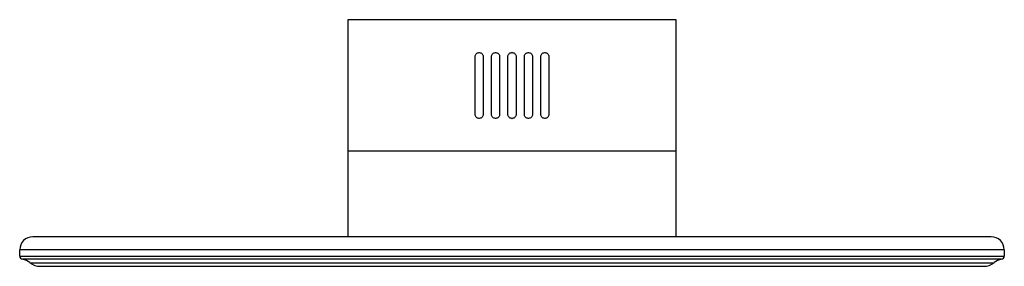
# Paper-space layout '_Superior' of a CAD drawing. Header units: inches. Extents: x -5.9 to 5.9, y -3 to 0.
import ezdxf

# ---------------------------------------------------------------- set-up
doc = ezdxf.new("R2010")
doc.units = ezdxf.units.IN
doc.header["$MEASUREMENT"] = 0

psp = doc.layouts.new('_Superior')

# ---------------------------------------------------------------- linework, layer by layer
at = {"color": 7, "linetype": 'Continuous', "lineweight": 25}
for p, q in [((-1.969, 0), (-1.969, -2.598)), ((1.969, 0), (-1.969, 0)), ((1.969, -2.598), (1.969, 0)), ((-0.443, -1.134), (-0.443, -0.441)), ((-0.396, -0.394), (-0.392, -0.394)), ((-0.344, -0.441), (-0.344, -1.134)), ((-0.246, -1.134), (-0.246, -0.441)), ((-0.199, -0.394), (-0.195, -0.394)), ((-0.148, -0.441), (-0.148, -1.134)), ((-0.049, -1.134), (-0.049, -0.441)), ((0.002, -0.394), (-0.002, -0.394)), ((0.049, -0.441), (0.049, -1.134)), ((0.148, -1.134), (0.148, -0.441)), ((0.195, -0.394), (0.199, -0.394)), ((0.246, -0.441), (0.246, -1.134)), ((0.344, -1.134), (0.344, -0.441)), ((0.392, -0.394), (0.396, -0.394)), ((0.443, -0.441), (0.443, -1.134)), ((-0.392, -1.181), (-0.396, -1.181)), ((-0.195, -1.181), (-0.199, -1.181)), ((-0.002, -1.181), (0.002, -1.181)), ((0.199, -1.181), (0.195, -1.181)), ((0.396, -1.181), (0.392, -1.181)), ((1.969, -1.575), (-1.969, -1.575)), ((-5.748, -2.598), (5.748, -2.598)), ((-5.906, -2.756), (-5.906, -2.83)), ((5.906, -2.756), (-5.906, -2.756)), ((-5.906, -2.83), (5.906, -2.83)), ((5.906, -2.83), (5.906, -2.756)), ((5.873, -2.869), (-5.873, -2.869)), ((-5.782, -2.91), (5.782, -2.91)), ((-5.659, -2.953), (5.659, -2.953))]:
    psp.add_line(p, q, dxfattribs=at)
for centre, radius, start, end in [((-5.748, -2.756), 0.157, 90, 180), ((5.748, -2.756), 0.157, 0, 90), ((-5.866, -2.83), 0.0394, 180, 260.4059), ((5.866, -2.83), 0.0394, 279.5941, 0), ((-5.906, -3.063), 0.197, 51.3178, 80.4059), ((-5.659, -2.756), 0.197, 231.3178, 270), ((5.659, -2.756), 0.197, 270, 308.6822), ((5.906, -3.063), 0.197, 99.5941, 128.6822)]:
    psp.add_arc(centre, radius, start, end, dxfattribs=at)
for points, knots in [([(-0.443, -0.441), (-0.443, -0.435), (-0.442, -0.428), (-0.437, -0.417), (-0.433, -0.412), (-0.424, -0.403), (-0.419, -0.4), (-0.408, -0.395), (-0.402, -0.394), (-0.396, -0.394)], [0, 0, 0, 0, 0.25, 0.25, 0.5, 0.5, 0.75, 0.75, 1, 1, 1, 1]), ([(-0.392, -0.394), (-0.386, -0.394), (-0.379, -0.395), (-0.368, -0.4), (-0.363, -0.403), (-0.354, -0.412), (-0.351, -0.417), (-0.347, -0.426), (-0.346, -0.429), (-0.345, -0.435), (-0.344, -0.438), (-0.344, -0.441)], [0, 0, 0, 0, 0.25, 0.25, 0.5, 0.5, 0.75, 0.75, 0.875, 0.875, 1, 1, 1, 1]), ([(-0.246, -0.441), (-0.246, -0.435), (-0.245, -0.429), (-0.24, -0.417), (-0.237, -0.412), (-0.228, -0.403), (-0.223, -0.4), (-0.211, -0.395), (-0.205, -0.394), (-0.199, -0.394)], [0, 0, 0, 0, 0.25, 0.25, 0.5, 0.5, 0.75, 0.75, 1, 1, 1, 1]), ([(-0.195, -0.394), (-0.189, -0.394), (-0.183, -0.395), (-0.171, -0.4), (-0.166, -0.403), (-0.157, -0.412), (-0.154, -0.417), (-0.149, -0.429), (-0.148, -0.435), (-0.148, -0.441)], [0, 0, 0, 0, 0.25, 0.25, 0.5, 0.5, 0.75, 0.75, 1, 1, 1, 1]), ([(-0.049, -0.441), (-0.049, -0.435), (-0.048, -0.429), (-0.043, -0.417), (-0.04, -0.412), (-0.031, -0.403), (-0.026, -0.4), (-0.014, -0.395), (-0.008, -0.394), (-0.002, -0.394)], [0, 0, 0, 0, 0.25, 0.25, 0.5, 0.5, 0.75, 0.75, 1, 1, 1, 1]), ([(0.002, -0.394), (0.008, -0.394), (0.014, -0.395), (0.026, -0.4), (0.031, -0.403), (0.04, -0.412), (0.043, -0.417), (0.048, -0.429), (0.049, -0.435), (0.049, -0.441)], [0, 0, 0, 0, 0.25, 0.25, 0.5, 0.5, 0.75, 0.75, 1, 1, 1, 1]), ([(0.148, -0.441), (0.148, -0.435), (0.149, -0.429), (0.154, -0.417), (0.157, -0.412), (0.166, -0.403), (0.171, -0.4), (0.183, -0.395), (0.189, -0.394), (0.195, -0.394)], [0, 0, 0, 0, 0.25, 0.25, 0.5, 0.5, 0.75, 0.75, 1, 1, 1, 1]), ([(0.199, -0.394), (0.205, -0.394), (0.211, -0.395), (0.223, -0.4), (0.228, -0.403), (0.237, -0.412), (0.24, -0.417), (0.245, -0.429), (0.246, -0.435), (0.246, -0.441)], [0, 0, 0, 0, 0.25, 0.25, 0.5, 0.5, 0.75, 0.75, 1, 1, 1, 1]), ([(0.344, -0.441), (0.344, -0.435), (0.346, -0.428), (0.351, -0.417), (0.354, -0.412), (0.363, -0.403), (0.368, -0.4), (0.38, -0.395), (0.386, -0.394), (0.392, -0.394)], [0, 0, 0, 0, 0.25, 0.25, 0.5, 0.5, 0.75, 0.75, 1, 1, 1, 1]), ([(0.396, -0.394), (0.402, -0.394), (0.408, -0.395), (0.419, -0.4), (0.425, -0.403), (0.433, -0.412), (0.437, -0.417), (0.44, -0.426), (0.441, -0.429), (0.443, -0.435), (0.443, -0.438), (0.443, -0.441)], [0, 0, 0, 0, 0.25, 0.25, 0.5, 0.5, 0.75, 0.75, 0.875, 0.875, 1, 1, 1, 1]), ([(-0.396, -1.181), (-0.402, -1.181), (-0.408, -1.18), (-0.419, -1.175), (-0.425, -1.172), (-0.433, -1.163), (-0.437, -1.158), (-0.442, -1.146), (-0.443, -1.14), (-0.443, -1.134)], [0, 0, 0, 0, 0.25, 0.25, 0.5, 0.5, 0.75, 0.75, 1, 1, 1, 1]), ([(-0.344, -1.134), (-0.344, -1.14), (-0.346, -1.146), (-0.351, -1.158), (-0.354, -1.163), (-0.363, -1.172), (-0.368, -1.175), (-0.379, -1.18), (-0.386, -1.181), (-0.392, -1.181)], [0, 0, 0, 0, 0.25, 0.25, 0.5, 0.5, 0.75, 0.75, 1, 1, 1, 1]), ([(-0.199, -1.181), (-0.205, -1.181), (-0.211, -1.18), (-0.223, -1.175), (-0.228, -1.172), (-0.237, -1.163), (-0.24, -1.158), (-0.245, -1.146), (-0.246, -1.14), (-0.246, -1.134)], [0, 0, 0, 0, 0.25, 0.25, 0.5, 0.5, 0.75, 0.75, 1, 1, 1, 1]), ([(-0.148, -1.134), (-0.148, -1.14), (-0.149, -1.146), (-0.154, -1.158), (-0.157, -1.163), (-0.166, -1.172), (-0.171, -1.175), (-0.182, -1.18), (-0.189, -1.181), (-0.195, -1.181)], [0, 0, 0, 0, 0.25, 0.25, 0.5, 0.5, 0.75, 0.75, 1, 1, 1, 1]), ([(-0.002, -1.181), (-0.008, -1.181), (-0.014, -1.18), (-0.026, -1.175), (-0.031, -1.172), (-0.04, -1.163), (-0.043, -1.158), (-0.048, -1.146), (-0.049, -1.14), (-0.049, -1.134)], [0, 0, 0, 0, 0.25, 0.25, 0.5, 0.5, 0.75, 0.75, 1, 1, 1, 1]), ([(0.049, -1.134), (0.049, -1.14), (0.048, -1.146), (0.043, -1.158), (0.04, -1.163), (0.031, -1.172), (0.026, -1.175), (0.014, -1.18), (0.008, -1.181), (0.002, -1.181)], [0, 0, 0, 0, 0.25, 0.25, 0.5, 0.5, 0.75, 0.75, 1, 1, 1, 1]), ([(0.195, -1.181), (0.189, -1.181), (0.183, -1.18), (0.171, -1.175), (0.166, -1.172), (0.157, -1.163), (0.154, -1.158), (0.149, -1.146), (0.148, -1.14), (0.148, -1.134)], [0, 0, 0, 0, 0.25, 0.25, 0.5, 0.5, 0.75, 0.75, 1, 1, 1, 1]), ([(0.246, -1.134), (0.246, -1.14), (0.245, -1.146), (0.24, -1.158), (0.237, -1.163), (0.228, -1.172), (0.223, -1.175), (0.211, -1.18), (0.205, -1.181), (0.199, -1.181)], [0, 0, 0, 0, 0.25, 0.25, 0.5, 0.5, 0.75, 0.75, 1, 1, 1, 1]), ([(0.392, -1.181), (0.386, -1.181), (0.379, -1.18), (0.368, -1.175), (0.363, -1.172), (0.354, -1.163), (0.351, -1.158), (0.346, -1.146), (0.344, -1.14), (0.344, -1.134)], [0, 0, 0, 0, 0.25, 0.25, 0.5, 0.5, 0.75, 0.75, 1, 1, 1, 1]), ([(0.443, -1.134), (0.443, -1.14), (0.442, -1.146), (0.437, -1.158), (0.433, -1.163), (0.425, -1.172), (0.419, -1.175), (0.408, -1.18), (0.402, -1.181), (0.396, -1.181)], [0, 0, 0, 0, 0.25, 0.25, 0.5, 0.5, 0.75, 0.75, 1, 1, 1, 1])]:
    psp.add_open_spline(points, degree=3, knots=knots, dxfattribs=at)

doc.saveas('drawing.dxf')
